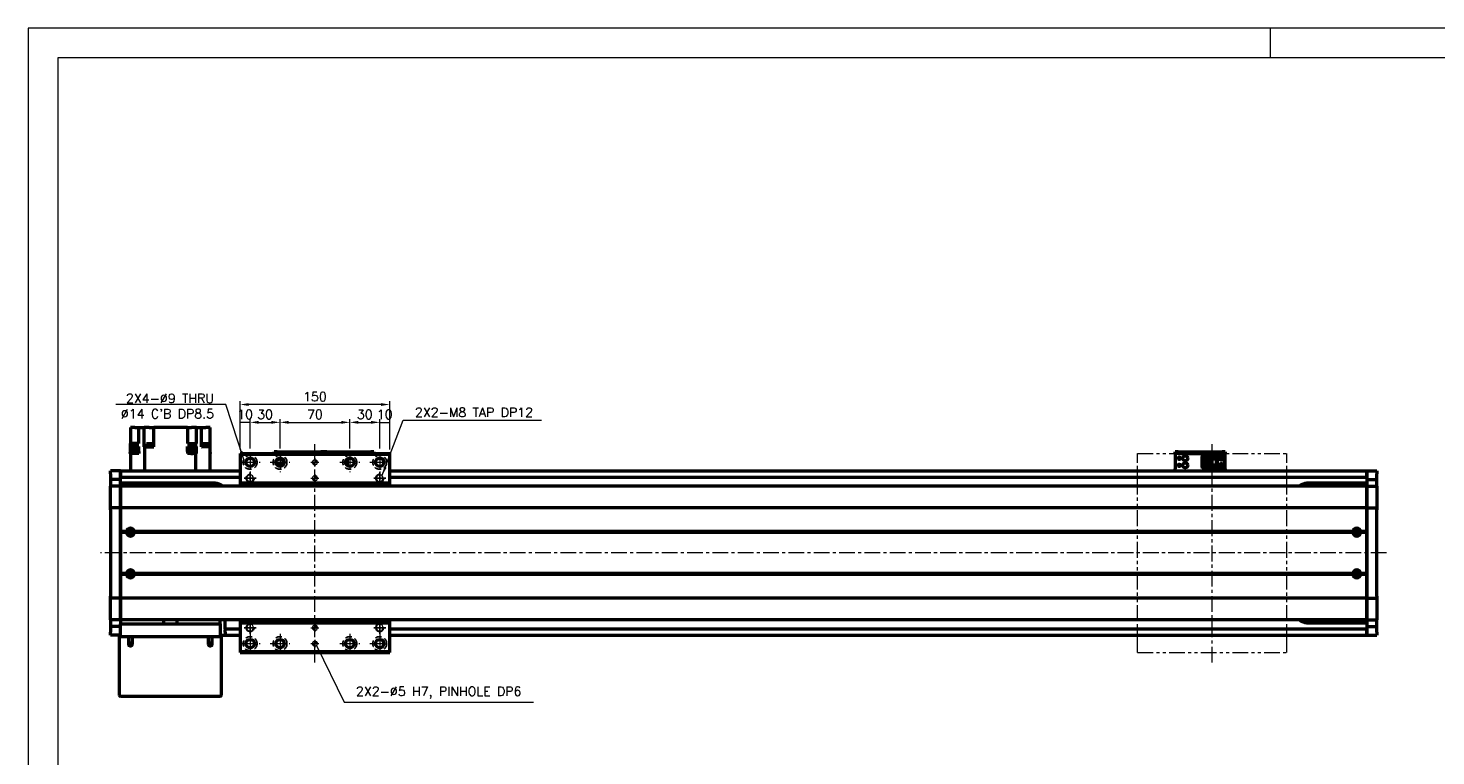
# Model space of a CAD drawing. Header units: millimetres. Extents: x 46891 to 51038, y 6223 to 10291.
# Tile 4 of 5: x 48547 to 49959, y 9560 to 10291. Entities that reach past the tile are written whole.
import ezdxf

# ---------------------------------------------------------------- set-up
doc = ezdxf.new("R2010")
doc.units = ezdxf.units.MM
doc.header["$LTSCALE"] = 0.5
for name, pattern in [('CENTER', [50.8, 31.75, -6.35, 6.35, -6.35]), ('HIDDENX2', [19.05, 12.7, -6.35]), ('PHANTOM', [63.5, 31.75, -6.35, 6.35, -6.35, 6.35, -6.35])]:
    doc.linetypes.add(name, pattern=pattern)
doc.layers.get('0').update_dxf_attribs({"lineweight": 20})
doc.layers.add('1', color=1, linetype='CENTER', lineweight=13)
doc.layers.add('외형선(ISO)', color=7, linetype='Continuous', lineweight=50)
for name, color, linetype in [('2', 2, 'HIDDENX2'), ('C', 1, 'CENTER'), ('DIM', 4, 'Continuous')]:
    doc.layers.add(name, color=color, linetype=linetype)
doc.styles.add('DSR TEXT', font='romans.shx', dxfattribs={"bigfont": 'whgtxt.shx'})
doc.styles.get("Standard").update_dxf_attribs({"font": 'romans.shx', "bigfont": 'whgtxt.shx'})
doc.dimstyles.new('DSR', dxfattribs={"dimscale": 2, "dimtxt": 3, "dimasz": 3, "dimexe": 0.5, "dimexo": 0.5, "dimgap": 0.5, "dimtad": 1, "dimdsep": 46, "dimtxsty": 'Standard', "dimcen": 2.5, "dimclrd": 4, "dimclre": 4, "dimclrt": 2, "dimadec": 0, "dimazin": 2, "dimtfac": 1, "dimtmove": 0, "dimatfit": 3, "dimfxl": 0, "dimlwd": -1, "dimlwe": -1, "dimarcsym": 0})

# ---------------------------------------------------------------- blocks, each defined once
blk = doc.blocks.new('A$C1C1952E1')
at = {"color": 1}
blk.add_lwpolyline([(0, 0), (420, 0), (420, 297), (0, 297)], close=True, dxfattribs=at)
at = {"color": 3}
blk.add_lwpolyline([(5, 5), (415, 5), (415, 292), (5, 292)], close=True, dxfattribs=at)
blk = doc.blocks.new('A$C33E56CC6')
h = blk.add_hatch()
h.set_pattern_fill('ANSI31', color=256, style=0)
h.set_pattern_definition([(45, (-7065.45672, -6508.5399), (-0.0883883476, 0.0883883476), [])])
h.paths.add_polyline_path([(4, 6.5, 0.414214), (1.5, 4), (4, 4)])
h.paths.add_polyline_path([(6.5, 4), (4, 4), (4, 1.5, 0.414214)])
blk.add_circle((4, 4), 2.5)
at = {"layer": '1'}
for p, q in [((0, 4), (8, 4)), ((4, 0), (4, 8))]:
    blk.add_line(p, q, dxfattribs=at)
blk = doc.blocks.new('tap8')
blk.add_circle((0, 0), 3.4)
at = {"layer": 'C', "color": 1, "linetype": 'CENTER'}
for p, q in [((-6, 0), (6, 0)), ((0, -6), (0, 6))]:
    blk.add_line(p, q, dxfattribs=at)
at = {"layer": 'DIM', "color": 3}
blk.add_arc((0, 0), 4, 263.8455, 189.4314, dxfattribs=at)
blk = doc.blocks.new('*D90')
at = {"color": 1, "linetype": 'ByBlock'}
for p, q in [((48759.3, 9868), (48759.3, 9898.4)), ((48769.3, 9869), (48769.3, 9898.4)), ((48769.3, 9895.1), (48759.3, 9895.1))]:
    blk.add_line(p, q, dxfattribs=at)
at = {"layer": 'Defpoints', "color": 0}
for p in [(48759.3, 9895.1), (48759.3, 9864), (48769.3, 9865)]:
    blk.add_point(p, dxfattribs=at)
at = {"color": 3, "insert": (48764.3, 9903.1), "char_height": 9.24, "attachment_point": 5, "style": 'DSR TEXT'}
blk.add_mtext('10', dxfattribs=at)
blk = doc.blocks.new('*D91')
at = {"color": 1, "linetype": 'ByBlock'}
for p, q in [((48769.3, 9869), (48769.3, 9898.4)), ((48799.3, 9869), (48799.3, 9898.4)), ((48777.9, 9895.1), (48790.7, 9895.1))]:
    blk.add_line(p, q, dxfattribs=at)
at = {"color": 1}
for points in [[(48777.9, 9896.6), (48777.9, 9893.7), (48769.3, 9895.1)], [(48790.7, 9896.6), (48790.7, 9893.7), (48799.3, 9895.1)]]:
    blk.add_solid(points, dxfattribs=at)
at = {"layer": 'Defpoints', "color": 0}
for p in [(48799.3, 9895.1), (48769.3, 9865), (48799.3, 9865)]:
    blk.add_point(p, dxfattribs=at)
at = {"color": 3, "insert": (48784.3, 9903.1), "char_height": 9.24, "attachment_point": 5, "style": 'DSR TEXT'}
blk.add_mtext('30', dxfattribs=at)
blk = doc.blocks.new('*D92')
at = {"color": 1, "linetype": 'ByBlock'}
for p, q in [((48799.3, 9869), (48799.3, 9898.4)), ((48869.3, 9869), (48869.3, 9898.4)), ((48807.9, 9895.1), (48860.7, 9895.1))]:
    blk.add_line(p, q, dxfattribs=at)
at = {"color": 1}
for points in [[(48807.9, 9896.6), (48807.9, 9893.7), (48799.3, 9895.1)], [(48860.7, 9896.6), (48860.7, 9893.7), (48869.3, 9895.1)]]:
    blk.add_solid(points, dxfattribs=at)
at = {"layer": 'Defpoints', "color": 0}
for p in [(48869.3, 9895.1), (48799.3, 9865), (48869.3, 9865)]:
    blk.add_point(p, dxfattribs=at)
at = {"color": 3, "insert": (48834.3, 9903.1), "char_height": 9.24, "attachment_point": 5, "style": 'DSR TEXT'}
blk.add_mtext('70', dxfattribs=at)
blk = doc.blocks.new('*D93')
at = {"color": 1, "linetype": 'ByBlock'}
for p, q in [((48869.3, 9869), (48869.3, 9898.4)), ((48899.3, 9869), (48899.3, 9898.4)), ((48877.9, 9895.1), (48890.7, 9895.1))]:
    blk.add_line(p, q, dxfattribs=at)
at = {"color": 1}
for points in [[(48877.9, 9896.6), (48877.9, 9893.7), (48869.3, 9895.1)], [(48890.7, 9896.6), (48890.7, 9893.7), (48899.3, 9895.1)]]:
    blk.add_solid(points, dxfattribs=at)
at = {"layer": 'Defpoints', "color": 0}
for p in [(48899.3, 9895.1), (48869.3, 9865), (48899.3, 9865)]:
    blk.add_point(p, dxfattribs=at)
at = {"color": 3, "insert": (48884.3, 9903.1), "char_height": 9.24, "attachment_point": 5, "style": 'DSR TEXT'}
blk.add_mtext('30', dxfattribs=at)
blk = doc.blocks.new('*D94')
at = {"color": 1, "linetype": 'ByBlock'}
for p, q in [((48899.3, 9869), (48899.3, 9898.4)), ((48909.3, 9868), (48909.3, 9898.4)), ((48899.3, 9895.1), (48909.3, 9895.1))]:
    blk.add_line(p, q, dxfattribs=at)
at = {"layer": 'Defpoints', "color": 0}
for p in [(48909.3, 9895.1), (48899.3, 9865), (48909.3, 9864)]:
    blk.add_point(p, dxfattribs=at)
at = {"color": 3, "insert": (48904.3, 9903.1), "char_height": 9.24, "attachment_point": 5, "style": 'DSR TEXT'}
blk.add_mtext('10', dxfattribs=at)
blk = doc.blocks.new('*D95')
at = {"color": 1, "linetype": 'ByBlock'}
for p, q in [((48759.3, 9868), (48759.3, 9916.3)), ((48900.7, 9913), (48767.9, 9913)), ((48909.3, 9868), (48909.3, 9916.3))]:
    blk.add_line(p, q, dxfattribs=at)
at = {"color": 1}
for points in [[(48767.9, 9914.4), (48767.9, 9911.6), (48759.3, 9913)], [(48900.7, 9914.4), (48900.7, 9911.6), (48909.3, 9913)]]:
    blk.add_solid(points, dxfattribs=at)
at = {"layer": 'Defpoints', "color": 0}
for p in [(48759.3, 9913), (48759.3, 9864), (48909.3, 9864)]:
    blk.add_point(p, dxfattribs=at)
at = {"color": 3, "insert": (48834.3, 9920.9), "char_height": 9.24, "attachment_point": 5, "style": 'DSR TEXT'}
blk.add_mtext('150', dxfattribs=at)

msp = doc.modelspace()

# ---------------------------------------------------------------- linework, layer by layer
at = {"color": 1}
msp.add_line((49792.37032, 10290.76982), (49792.37032, 10261.11032), dxfattribs=at)
at = {"color": 6, "linetype": 'PHANTOM'}
for p, q in [((49659.29456, 9864.00571), (49809.29456, 9864.00571)), ((49659.29456, 9664.00571), (49659.29456, 9864.00571)), ((49809.29456, 9664.00571), (49809.29456, 9864.00571)), ((49659.29456, 9664.00571), (49809.29456, 9664.00571))]:
    msp.add_line(p, q, dxfattribs=at)
at = {"layer": '1'}
for p, q in [((48834.29456, 9654.00571), (48834.29456, 9874.00571)), ((49734.29456, 9654.00571), (49734.29456, 9874.00571)), ((48769.29456, 9865.00571), (48769.29456, 9845.00571)), ((48799.29456, 9865.00571), (48799.29456, 9845.00571)), ((48869.29456, 9865.00571), (48869.29456, 9845.00571)), ((48899.29456, 9865.00571), (48899.29456, 9845.00571)), ((48759.29456, 9855.00571), (48779.29456, 9855.00571)), ((48789.29456, 9855.00571), (48809.29456, 9855.00571)), ((48859.29456, 9855.00571), (48879.29456, 9855.00571)), ((48889.29456, 9855.00571), (48909.29456, 9855.00571)), ((49909.29456, 9764.00571), (48619.29456, 9764.00571)), ((48759.29456, 9673.00571), (48779.29456, 9673.00571)), ((48769.29456, 9683.00571), (48769.29456, 9663.00571)), ((48789.29456, 9673.00571), (48809.29456, 9673.00571)), ((48799.29456, 9683.00571), (48799.29456, 9663.00571)), ((48859.29456, 9673.00571), (48879.29456, 9673.00571)), ((48869.29456, 9683.00571), (48869.29456, 9663.00571)), ((48889.29456, 9673.00571), (48909.29456, 9673.00571)), ((48899.29456, 9683.00571), (48899.29456, 9663.00571))]:
    msp.add_line(p, q, dxfattribs=at)
at = {"layer": '2'}
for centre in [(48769.29456, 9855.00571), (48799.29456, 9855.00571), (48869.29456, 9855.00571), (48899.29456, 9855.00571), (48769.29456, 9673.00571), (48799.29456, 9673.00571), (48869.29456, 9673.00571), (48899.29456, 9673.00571)]:
    msp.add_circle(centre, 7, dxfattribs=at)
at = {"layer": '외형선(ISO)'}
for p, q in [((48649.29456, 9890.00571), (48649.29456, 9874.00571)), ((48653.69456, 9890.00571), (48649.29456, 9890.00571)), ((48653.69456, 9890.00571), (48657.69456, 9890.00571)), ((48657.69456, 9874.00571), (48657.69456, 9890.00571)), ((48657.85071, 9890.00571), (48657.69456, 9890.00571)), ((48657.85071, 9890.00571), (48662.92745, 9890.00571)), ((48662.92745, 9870.50571), (48662.92745, 9890.00571)), ((48668.09456, 9890.00571), (48662.92745, 9890.00571)), ((48668.09456, 9890.00571), (48672.59456, 9890.00571)), ((48672.59456, 9870.50571), (48672.59456, 9890.00571)), ((48706.49456, 9890.00571), (48672.59456, 9890.00571)), ((48706.49456, 9890.00571), (48706.49456, 9874.00571)), ((48706.49456, 9890.00571), (48710.49456, 9890.00571)), ((48715.6165, 9890.00571), (48710.49456, 9890.00571)), ((48715.6165, 9874.00571), (48715.6165, 9890.00571)), ((48715.62723, 9890.00571), (48715.6165, 9890.00571)), ((48715.62723, 9890.00571), (48720.39456, 9890.00571)), ((48720.39456, 9870.50571), (48720.39456, 9890.00571)), ((48720.39456, 9890.00571), (48724.89456, 9890.00571)), ((48729.29456, 9890.00571), (48724.89456, 9890.00571)), ((48729.29456, 9870.50571), (48729.29456, 9890.00571)), ((48649.29456, 9871.00571), (48649.29456, 9874.00571)), ((48657.69456, 9874.00571), (48649.29456, 9874.00571)), ((48649.29456, 9866.00571), (48649.29456, 9871.00571)), ((48649.29456, 9871.00571), (48657.69456, 9871.00571)), ((48657.69456, 9866.00571), (48657.69456, 9871.00571)), ((48662.92745, 9870.50571), (48662.96189, 9870.50571)), ((48663.62837, 9870.50571), (48662.96189, 9870.50571)), ((48663.62837, 9846.50571), (48663.62837, 9870.50571)), ((48663.62837, 9870.50571), (48672.59456, 9870.50571)), ((48671.09598, 9871.00571), (48665.09598, 9871.00571)), ((48665.09598, 9871.00571), (48665.09598, 9870.50571)), ((48671.04598, 9871.70571), (48665.14598, 9871.70571)), ((48665.14598, 9871.70571), (48665.14598, 9871.00571)), ((48670.84598, 9873.70571), (48665.34598, 9873.70571)), ((48665.34598, 9873.70571), (48665.34598, 9871.70571)), ((48670.84598, 9873.70571), (48670.84598, 9871.70571)), ((48671.04598, 9871.70571), (48671.04598, 9871.00571)), ((48671.09598, 9871.00571), (48671.09598, 9870.50571)), ((48706.49456, 9874.00571), (48714.96074, 9874.00571)), ((48706.49456, 9871.00571), (48714.96074, 9871.00571)), ((48706.49456, 9866.00571), (48706.49456, 9871.00571)), ((48714.96074, 9871.00571), (48714.96074, 9874.00571)), ((48715.6165, 9874.00571), (48714.96074, 9874.00571)), ((48714.96074, 9871.00571), (48715.6165, 9871.00571)), ((48715.6165, 9866.00571), (48715.6165, 9871.00571)), ((48720.39456, 9870.50571), (48720.7384, 9870.50571)), ((48729.29456, 9870.50571), (48720.7384, 9870.50571)), ((48727.8555, 9871.00571), (48721.8555, 9871.00571)), ((48721.8555, 9871.00571), (48721.8555, 9870.50571)), ((48727.8055, 9871.70571), (48721.9055, 9871.70571)), ((48721.9055, 9871.70571), (48721.9055, 9871.00571)), ((48727.6055, 9873.70571), (48722.1055, 9873.70571)), ((48722.1055, 9873.70571), (48722.1055, 9871.70571)), ((48727.6055, 9873.70571), (48727.6055, 9871.70571)), ((48727.8055, 9871.70571), (48727.8055, 9871.00571)), ((48727.8555, 9871.00571), (48727.8555, 9870.50571)), ((48729.29456, 9846.50571), (48729.29456, 9870.50571)), ((48656.67466, 9865.00571), (48649.07466, 9865.00571)), ((48649.07466, 9864.00571), (48649.07466, 9865.00571)), ((48649.07466, 9864.00571), (48649.29456, 9864.00571)), ((48649.29456, 9866.00571), (48649.29456, 9865.00571)), ((48649.29456, 9866.00571), (48649.37466, 9866.00571)), ((48649.29456, 9864.00571), (48649.29456, 9846.50571)), ((48657.73362, 9864.00571), (48649.29456, 9864.00571)), ((48656.37466, 9867.60571), (48649.37466, 9867.60571)), ((48649.37466, 9865.00571), (48649.37466, 9867.60571)), ((48656.37466, 9865.00571), (48656.37466, 9867.60571)), ((48657.69456, 9866.00571), (48656.37466, 9866.00571)), ((48656.67466, 9864.00571), (48656.67466, 9865.00571)), ((48657.69456, 9866.00571), (48657.73362, 9866.00571)), ((48657.73362, 9866.00571), (48657.73362, 9864.00571)), ((48706.49313, 9866.00571), (48706.49456, 9866.00571)), ((48706.49313, 9866.00571), (48706.49313, 9864.00571)), ((48709.73125, 9864.00571), (48706.49313, 9864.00571)), ((48707.50517, 9866.00571), (48706.49456, 9866.00571)), ((48714.80517, 9865.00571), (48707.20517, 9865.00571)), ((48707.20517, 9864.00571), (48707.20517, 9865.00571)), ((48714.50517, 9867.60571), (48707.50517, 9867.60571)), ((48707.50517, 9865.00571), (48707.50517, 9867.60571)), ((48709.73125, 9864.00571), (48712.2791, 9864.00571)), ((48714.96074, 9864.00571), (48712.2791, 9864.00571)), ((48714.50517, 9865.00571), (48714.50517, 9867.60571)), ((48714.50517, 9866.00571), (48715.6165, 9866.00571)), ((48714.80517, 9864.00571), (48714.80517, 9865.00571)), ((48714.96074, 9846.50571), (48714.96074, 9864.00571)), ((48715.61919, 9864.00571), (48714.96074, 9864.00571)), ((48715.6165, 9866.00571), (48715.61919, 9866.00571)), ((48715.61919, 9864.00571), (48715.61919, 9866.00571)), ((48729.51446, 9865.00571), (48729.29456, 9865.00571)), ((48729.29456, 9864.00571), (48729.51446, 9864.00571)), ((48729.51446, 9864.00571), (48729.51446, 9865.00571)), ((48759.29456, 9864.00571), (48759.29456, 9863.00571)), ((48759.29456, 9864.00571), (48909.29456, 9864.00571)), ((48759.29456, 9863.00571), (48759.29456, 9834.00571)), ((48909.29456, 9863.00571), (48759.29456, 9863.00571)), ((48793.29456, 9865.50569), (48793.29456, 9865.50567)), ((48793.29456, 9865.50569), (48843.29456, 9865.50569)), ((48793.29456, 9864.00571), (48793.29456, 9865.50567)), ((48796.29456, 9865.50566), (48840.29456, 9865.50566)), ((48843.29456, 9865.50569), (48843.29456, 9865.50567)), ((48843.29456, 9865.50569), (48893.29456, 9865.50569)), ((48843.29456, 9865.50567), (48843.29456, 9864.00571)), ((48843.29456, 9864.00571), (48843.29456, 9865.50567)), ((48846.29456, 9865.50566), (48890.29456, 9865.50566)), ((48865.19456, 9853.88656), (48865.19456, 9856.12486)), ((48866.49456, 9858.20298), (48866.49456, 9852.7057)), ((48893.29456, 9865.50567), (48893.29456, 9864.00571)), ((48909.29456, 9863.00571), (48909.29456, 9864.00571)), ((48909.29456, 9834.00571), (48909.29456, 9863.00571)), ((49697.29456, 9865.50569), (49697.29456, 9865.50567)), ((49697.29456, 9865.50569), (49747.29456, 9865.50569)), ((49697.29456, 9863.90567), (49697.29456, 9865.50567)), ((49697.29456, 9863.90567), (49697.29456, 9863.40569)), ((49697.29456, 9863.40569), (49697.29456, 9848.50569)), ((49700.29456, 9865.50566), (49744.29456, 9865.50566)), ((49700.29456, 9863.90566), (49744.29456, 9863.90566)), ((49724.09456, 9862.20571), (49739.29456, 9862.20571)), ((49724.09456, 9862.2057), (49724.09456, 9861.4057)), ((49724.09456, 9862.2057), (49733.29456, 9862.2057)), ((49724.09456, 9861.4057), (49732.39456, 9861.4057)), ((49724.09456, 9861.4057), (49724.09456, 9860.9057)), ((49724.09456, 9858.3057), (49724.09456, 9860.9057)), ((49724.09456, 9860.9057), (49731.89456, 9860.9057)), ((49724.09456, 9852.7057), (49724.09456, 9858.3057)), ((49724.09456, 9858.3057), (49730.29456, 9858.3057)), ((49725.39456, 9858.3057), (49725.39456, 9852.7057)), ((49725.89456, 9858.3057), (49725.89456, 9857.9557)), ((49725.89456, 9853.0557), (49725.89456, 9857.9557)), ((49725.89456, 9857.9557), (49730.29456, 9857.9557)), ((49726.85456, 9854.7057), (49726.85456, 9856.3057)), ((49726.85456, 9856.3057), (49728.69456, 9856.3057)), ((49728.69456, 9856.3057), (49728.69456, 9854.7057)), ((49730.29456, 9858.3057), (49730.29456, 9852.7057)), ((49732.39456, 9861.4057), (49731.89456, 9860.9057)), ((49731.89456, 9860.9057), (49731.89456, 9850.1057)), ((49732.39456, 9861.4057), (49732.39456, 9849.6057)), ((49733.29456, 9858.50568), (49733.29456, 9862.20568)), ((49733.29456, 9862.20568), (49739.29456, 9862.20568)), ((49733.29456, 9858.50568), (49733.29456, 9852.5057)), ((49733.29456, 9858.50568), (49739.29456, 9858.50568)), ((49733.79456, 9858.50568), (49733.79456, 9852.5057)), ((49734.09456, 9852.5057), (49734.09456, 9858.50568)), ((49735.69456, 9859.90568), (49736.29456, 9861.10568)), ((49735.89456, 9859.90568), (49735.69456, 9859.90568)), ((49735.89456, 9859.50568), (49735.89456, 9859.90568)), ((49736.69456, 9859.50568), (49735.89456, 9859.50568)), ((49736.29456, 9861.10568), (49736.89456, 9859.90568)), ((49736.69456, 9859.90568), (49736.69456, 9859.50568)), ((49736.89456, 9859.90568), (49736.69456, 9859.90568)), ((49738.49456, 9858.50568), (49738.49456, 9852.5057)), ((49738.79456, 9852.5057), (49738.79456, 9858.50568)), ((49744.79456, 9862.2057), (49739.29456, 9862.2057)), ((49739.29456, 9862.20568), (49739.29456, 9862.2057)), ((49739.29456, 9858.50568), (49739.29456, 9862.20568)), ((49739.29456, 9858.50568), (49739.29456, 9852.5057)), ((49746.79456, 9850.8057), (49746.79456, 9860.2057)), ((49747.29456, 9865.50567), (49747.29456, 9863.90567)), ((49747.29456, 9863.40569), (49747.29456, 9863.90567)), ((49747.29456, 9848.50569), (49747.29456, 9863.40569)), ((48629.29456, 9843.50571), (48629.29456, 9846.50571)), ((48639.29456, 9846.50571), (48629.29456, 9846.50571)), ((48629.29456, 9843.50571), (48629.29456, 9840.56611)), ((48639.29456, 9843.50571), (48639.29456, 9846.50571)), ((48639.29456, 9846.50571), (48759.29456, 9846.50571)), ((48639.29456, 9846.50571), (48639.29456, 9843.50571)), ((48639.29456, 9843.50571), (48639.29456, 9841.00571)), ((48639.29456, 9840.56611), (48639.29456, 9843.50571)), ((48866.49456, 9852.7057), (48865.7207, 9852.7057)), ((48866.49456, 9852.7057), (48866.49456, 9851.80845)), ((48909.29456, 9846.50571), (49889.29456, 9846.50571)), ((49697.29456, 9846.50571), (49697.29456, 9848.50569)), ((49724.09456, 9850.1057), (49724.09456, 9852.7057)), ((49730.29456, 9852.7057), (49724.09456, 9852.7057)), ((49724.09456, 9850.1057), (49724.09456, 9849.6057)), ((49731.89456, 9850.1057), (49724.09456, 9850.1057)), ((49724.09456, 9849.6057), (49724.09456, 9848.8057)), ((49732.39456, 9849.6057), (49724.09456, 9849.6057)), ((49724.09456, 9848.8057), (49733.29456, 9848.8057)), ((49725.89456, 9853.0557), (49725.89456, 9852.7057)), ((49730.29456, 9853.0557), (49725.89456, 9853.0557)), ((49728.69456, 9854.7057), (49726.85456, 9854.7057)), ((49732.39456, 9849.6057), (49731.89456, 9850.1057)), ((49733.79456, 9852.5057), (49733.29456, 9852.5057)), ((49733.29456, 9848.80568), (49733.29456, 9852.50568)), ((49733.29456, 9852.50568), (49739.29456, 9852.50568)), ((49733.29456, 9848.80568), (49739.29456, 9848.80568)), ((49733.79456, 9852.5057), (49734.09456, 9852.5057)), ((49734.09456, 9852.5057), (49738.49456, 9852.5057)), ((49735.69456, 9850.30568), (49736.29456, 9851.50568)), ((49735.89456, 9850.30568), (49735.69456, 9850.30568)), ((49735.89456, 9849.90568), (49735.89456, 9850.30568)), ((49736.69456, 9849.90568), (49735.89456, 9849.90568)), ((49736.29456, 9851.50568), (49736.89456, 9850.30568)), ((49736.69456, 9850.30568), (49736.69456, 9849.90568)), ((49736.89456, 9850.30568), (49736.69456, 9850.30568)), ((49738.49456, 9852.5057), (49738.79456, 9852.5057)), ((49739.29456, 9852.5057), (49738.79456, 9852.5057)), ((49739.29456, 9848.80568), (49739.29456, 9852.50568)), ((49744.79456, 9848.8057), (49739.29456, 9848.8057)), ((49747.29456, 9848.50569), (49747.29456, 9846.50571)), ((49889.29456, 9846.50571), (49889.29456, 9843.50571)), ((49889.29456, 9843.50571), (49889.29456, 9846.50571)), ((49889.29456, 9846.50571), (49899.29456, 9846.50571)), ((49889.29456, 9841.00571), (49889.29456, 9843.50571)), ((49889.29456, 9843.50571), (49889.29456, 9840.56611)), ((49899.29456, 9846.50571), (49899.29456, 9843.50571)), ((49899.29456, 9840.56611), (49899.29456, 9843.50571)), ((48629.29456, 9840.56611), (48629.29456, 9837.76607)), ((48629.29456, 9837.76607), (48629.29456, 9831.07237)), ((48639.29456, 9837.76607), (48629.29456, 9837.76607)), ((48629.29456, 9831.07237), (48629.29456, 9831.00571)), ((48639.29456, 9831.07237), (48629.29456, 9831.07237)), ((48629.29456, 9828.30936), (48629.29456, 9831.00571)), ((48639.29456, 9831.00571), (48629.29456, 9831.00571)), ((48629.29456, 9809.70123), (48629.29456, 9828.30936)), ((48639.29456, 9837.76607), (48639.29456, 9840.56611)), ((48639.29456, 9840.00571), (48759.29456, 9840.00571)), ((48639.29456, 9831.07237), (48639.29456, 9837.76607)), ((48734.29456, 9834.00571), (48639.29456, 9834.00571)), ((48639.29456, 9831.00571), (48639.29456, 9831.07237)), ((48639.29456, 9831.00571), (48639.29456, 9828.30936)), ((48639.29456, 9828.30936), (48639.29456, 9831.00571)), ((49889.29456, 9831.00571), (48639.29456, 9831.00571)), ((48639.29456, 9828.30936), (48639.29456, 9809.70123)), ((48639.29456, 9809.70123), (48639.29456, 9828.30936)), ((48759.29456, 9834.00571), (48759.29456, 9831.00571)), ((48909.29456, 9834.00571), (48759.29456, 9834.00571)), ((48909.29456, 9840.00571), (49889.29456, 9840.00571)), ((48909.29456, 9831.00571), (48909.29456, 9834.00571)), ((49889.29456, 9834.00571), (49829.29456, 9834.00571)), ((49889.29456, 9840.56611), (49889.29456, 9837.76607)), ((49889.29456, 9837.76607), (49889.29456, 9831.07237)), ((49889.29456, 9837.76607), (49899.29456, 9837.76607)), ((49889.29456, 9831.07237), (49889.29456, 9831.00571)), ((49889.29456, 9831.07237), (49899.29456, 9831.07237)), ((49889.29456, 9828.30936), (49889.29456, 9831.00571)), ((49889.29456, 9831.00571), (49899.29456, 9831.00571)), ((49889.29456, 9831.00571), (49889.29456, 9828.30936)), ((49889.29456, 9809.70123), (49889.29456, 9828.30936)), ((49889.29456, 9828.30936), (49889.29456, 9809.70123)), ((49899.29456, 9837.76607), (49899.29456, 9840.56611)), ((49899.29456, 9831.07237), (49899.29456, 9837.76607)), ((49899.29456, 9831.00571), (49899.29456, 9831.07237)), ((49899.29456, 9831.00571), (49899.29456, 9828.30936)), ((49899.29456, 9828.30936), (49899.29456, 9809.70123)), ((48629.29456, 9809.70123), (48629.29456, 9809.23312)), ((48629.29456, 9807.23312), (48629.29456, 9809.23312)), ((48639.29456, 9809.23312), (48629.29456, 9809.23312)), ((48629.29456, 9807.23312), (48629.29456, 9720.7783)), ((48639.29456, 9809.23312), (48639.29456, 9809.70123)), ((48639.29456, 9809.70123), (48639.29456, 9809.23312)), ((48639.29456, 9809.23312), (48639.29456, 9807.23312)), ((48639.29456, 9807.23312), (48639.29456, 9809.23312)), ((49889.29456, 9809.23312), (48639.29456, 9809.23312)), ((48639.29456, 9720.7783), (48639.29456, 9807.23312)), ((48639.29456, 9807.23312), (48639.29456, 9785.50571)), ((49889.29456, 9809.70123), (49889.29456, 9809.23312)), ((49889.29456, 9809.23312), (49889.29456, 9809.70123)), ((49889.29456, 9807.23312), (49889.29456, 9809.23312)), ((49889.29456, 9809.23312), (49899.29456, 9809.23312)), ((49889.29456, 9809.23312), (49889.29456, 9807.23312)), ((49889.29456, 9807.23312), (49889.29456, 9720.7783)), ((49889.29456, 9785.50571), (49889.29456, 9807.23312)), ((49899.29456, 9809.23312), (49899.29456, 9809.70123)), ((49899.29456, 9809.23312), (49899.29456, 9807.23312)), ((49899.29456, 9720.7783), (49899.29456, 9807.23312)), ((48645.32593, 9785.50571), (48639.29456, 9785.50571)), ((48645.79456, 9785.00571), (48639.29456, 9785.00571)), ((49875.79456, 9785.00571), (48652.79456, 9785.00571)), ((49875.32593, 9785.50571), (48653.26318, 9785.50571)), ((49889.29456, 9785.00571), (49882.79456, 9785.00571)), ((49889.29456, 9785.50571), (49883.26318, 9785.50571)), ((48645.32593, 9784.50571), (48639.29456, 9784.50571)), ((48639.29456, 9784.50571), (48639.29456, 9743.50571)), ((48648.01877, 9784.00571), (48650.57035, 9784.00571)), ((49875.32593, 9784.50571), (48653.26318, 9784.50571)), ((49889.29456, 9784.50571), (49883.26318, 9784.50571)), ((49889.29456, 9743.50571), (49889.29456, 9784.50571)), ((48645.32593, 9743.50571), (48639.29456, 9743.50571)), ((48645.79456, 9743.00571), (48639.29456, 9743.00571)), ((48648.01877, 9744.00571), (48650.57035, 9744.00571)), ((49875.79456, 9743.00571), (48652.79456, 9743.00571)), ((49875.32593, 9743.50571), (48653.26318, 9743.50571)), ((49889.29456, 9743.00571), (49882.79456, 9743.00571)), ((49889.29456, 9743.50571), (49883.26318, 9743.50571)), ((48645.32593, 9742.50571), (48639.29456, 9742.50571)), ((48639.29456, 9742.50571), (48639.29456, 9720.7783)), ((49875.32593, 9742.50571), (48653.26318, 9742.50571)), ((49889.29456, 9742.50571), (49883.26318, 9742.50571)), ((49889.29456, 9720.7783), (49889.29456, 9742.50571)), ((48629.29456, 9718.7783), (48629.29456, 9720.7783)), ((48629.29456, 9718.7783), (48629.29456, 9718.31019)), ((48639.29456, 9718.7783), (48629.29456, 9718.7783)), ((48629.29456, 9699.70207), (48629.29456, 9718.31019)), ((48639.29456, 9720.7783), (48639.29456, 9718.7783)), ((48639.29456, 9718.7783), (48639.29456, 9720.7783)), ((48639.29456, 9718.31019), (48639.29456, 9718.7783)), ((48639.29456, 9718.7783), (48639.29456, 9718.31019)), ((49889.29456, 9718.7783), (48639.29456, 9718.7783)), ((48639.29456, 9718.31019), (48639.29456, 9699.70207)), ((48639.29456, 9699.70207), (48639.29456, 9718.31019)), ((49889.29456, 9718.7783), (49889.29456, 9720.7783)), ((49889.29456, 9720.7783), (49889.29456, 9718.7783)), ((49889.29456, 9718.7783), (49889.29456, 9718.31019)), ((49889.29456, 9718.7783), (49899.29456, 9718.7783)), ((49889.29456, 9718.31019), (49889.29456, 9718.7783)), ((49889.29456, 9699.70207), (49889.29456, 9718.31019)), ((49889.29456, 9718.31019), (49889.29456, 9699.70207)), ((49899.29456, 9720.7783), (49899.29456, 9718.7783)), ((49899.29456, 9718.31019), (49899.29456, 9718.7783)), ((49899.29456, 9718.31019), (49899.29456, 9699.70207)), ((48629.29456, 9697.00571), (48629.29456, 9699.70207)), ((48629.29456, 9697.00571), (48629.29456, 9696.93906)), ((48639.29456, 9697.00571), (48629.29456, 9697.00571)), ((48629.29456, 9696.93906), (48629.29456, 9690.24535)), ((48639.29456, 9696.93906), (48629.29456, 9696.93906)), ((48629.29456, 9690.24535), (48629.29456, 9687.44531)), ((48639.29456, 9690.24535), (48629.29456, 9690.24535)), ((48629.29456, 9687.44531), (48629.29456, 9684.50571)), ((48639.29456, 9699.70207), (48639.29456, 9697.00571)), ((48639.29456, 9697.00571), (48639.29456, 9699.70207)), ((48639.29456, 9696.93906), (48639.29456, 9697.00571)), ((49889.29456, 9697.00571), (48639.29456, 9697.00571)), ((48639.29456, 9696.02657), (48639.29456, 9696.93906)), ((48639.29456, 9696.02657), (48639.29456, 9693.00571)), ((48639.29456, 9693.00571), (48739.29456, 9693.00571)), ((48639.29456, 9680.00571), (48639.29456, 9693.00571)), ((48682.89143, 9693.00571), (48682.89143, 9697.00571)), ((48695.69768, 9697.00571), (48695.69768, 9693.00571)), ((48739.29456, 9693.00571), (48739.29456, 9697.00571)), ((48739.29456, 9693.00571), (48739.29456, 9680.00571)), ((48744.29456, 9692.00571), (48744.29456, 9697.00571)), ((48744.29456, 9688.00571), (48744.29456, 9692.00571)), ((48744.29456, 9688.00571), (48744.29456, 9687.00571)), ((48744.29456, 9688.00571), (48759.29456, 9688.00571)), ((48744.29456, 9684.50571), (48744.29456, 9687.00571)), ((48759.29456, 9697.00571), (48759.29456, 9694.00571)), ((48759.29456, 9694.00571), (48759.29456, 9665.00571)), ((48759.29456, 9694.00571), (48909.29456, 9694.00571)), ((48909.29456, 9694.00571), (48909.29456, 9697.00571)), ((48909.29456, 9665.00571), (48909.29456, 9694.00571)), ((48909.29456, 9688.00571), (49889.29456, 9688.00571)), ((49829.29456, 9694.00571), (49889.29456, 9694.00571)), ((49889.29456, 9697.00571), (49889.29456, 9699.70207)), ((49889.29456, 9699.70207), (49889.29456, 9697.00571)), ((49889.29456, 9697.00571), (49889.29456, 9696.93906)), ((49889.29456, 9697.00571), (49899.29456, 9697.00571)), ((49889.29456, 9696.93906), (49889.29456, 9690.24535)), ((49889.29456, 9696.93906), (49899.29456, 9696.93906)), ((49889.29456, 9690.24535), (49889.29456, 9687.44532)), ((49889.29456, 9690.24535), (49899.29456, 9690.24535)), ((49889.29456, 9687.44532), (49889.29456, 9684.50571)), ((49889.29456, 9684.50571), (49889.29456, 9687.00571)), ((49899.29456, 9699.70207), (49899.29456, 9697.00571)), ((49899.29456, 9696.93906), (49899.29456, 9697.00571)), ((49899.29456, 9690.24535), (49899.29456, 9696.93906)), ((49899.29456, 9687.44532), (49899.29456, 9690.24535)), ((49899.29456, 9684.50571), (49899.29456, 9687.44532)), ((48629.29456, 9681.50571), (48629.29456, 9684.50571)), ((48639.29456, 9681.50571), (48629.29456, 9681.50571)), ((48639.29456, 9680.00571), (48638.29456, 9680.00571)), ((48638.29456, 9621.00571), (48638.29456, 9680.00571)), ((48647.29456, 9680.00571), (48639.29456, 9680.00571)), ((48651.29456, 9680.00571), (48647.29456, 9680.00571)), ((48647.29456, 9680.00571), (48647.29456, 9672.50571)), ((48651.29456, 9672.50571), (48651.29456, 9680.00571)), ((48727.29456, 9680.00571), (48651.29456, 9680.00571)), ((48731.29456, 9680.00571), (48727.29456, 9680.00571)), ((48727.29456, 9680.00571), (48727.29456, 9672.50571)), ((48731.29456, 9672.50571), (48731.29456, 9680.00571)), ((48739.29456, 9680.00571), (48731.29456, 9680.00571)), ((48739.29456, 9681.50571), (48744.29456, 9681.50571)), ((48740.29456, 9680.00571), (48739.29456, 9680.00571)), ((48740.29456, 9680.00571), (48740.29456, 9621.00571)), ((48744.29456, 9684.50571), (48744.29456, 9681.50571)), ((48744.29456, 9681.50571), (48759.29456, 9681.50571)), ((48909.29456, 9681.50571), (49889.29456, 9681.50571)), ((49889.29456, 9684.50571), (49889.29456, 9681.50571)), ((49889.29456, 9681.50571), (49889.29456, 9684.50571)), ((49889.29456, 9681.50571), (49899.29456, 9681.50571)), ((49899.29456, 9684.50571), (49899.29456, 9681.50571)), ((48759.29456, 9665.00571), (48759.29456, 9664.00571)), ((48759.29456, 9665.00571), (48909.29456, 9665.00571)), ((48759.29456, 9664.00571), (48909.29456, 9664.00571)), ((48909.29456, 9664.00571), (48909.29456, 9665.00571)), ((48739.29456, 9620.00571), (48639.29456, 9620.00571))]:
    msp.add_line(p, q, dxfattribs=at)
for centre, radius in [((48769.29456, 9855.00571), 4.25), ((48799.29456, 9855.00571), 4.25), ((48869.29456, 9855.00571), 4.25), ((48899.29456, 9855.00571), 4.25), ((49701.29456, 9859.00571), 1.2295), ((49707.29456, 9859.00571), 2.5), ((49743.29456, 9859.0057), 1.75), ((49743.29456, 9859.00571), 1.2295), ((49701.29456, 9852.00571), 1.2295), ((49707.29456, 9852.00571), 2.5), ((49743.29456, 9852.0057), 1.75), ((49743.29456, 9852.00571), 1.2295), ((48649.29456, 9785.00571), 2.25), ((48649.29456, 9785.00571), 1.621), ((49879.29456, 9785.00571), 2.25), ((49879.29456, 9785.00571), 1.621), ((48649.29456, 9743.00571), 2.25), ((48649.29456, 9743.00571), 1.621), ((49879.29456, 9743.00571), 2.25), ((49879.29456, 9743.00571), 1.621), ((48649.29456, 9672.50571), 1.2295), ((48729.29456, 9672.50571), 1.2295), ((48769.29456, 9673.00571), 4.25), ((48799.29456, 9673.00571), 4.25), ((48869.29456, 9673.00571), 4.25), ((48899.29456, 9673.00571), 4.25)]:
    msp.add_circle(centre, radius, dxfattribs=at)
for centre, radius, start, end in [((48797.29456, 9859.00571), 1.2295, 224.84408809, 8.28605272), ((48803.29456, 9859.00571), 2.5, 180.53962055, 269.46033138), ((49744.79456, 9860.2057), 2, 0, 90), ((48797.29456, 9852.00571), 1.2295, 302.70084966, 169.91907445), ((48803.29456, 9852.00571), 2.5, 84.96680659, 201.29333659), ((49744.79456, 9850.8057), 2, 270, 0), ((48734.29456, 9824.00571), 10, 44.42700414, 90), ((48782.29456, 9829.00571), 4.75, 24.90106926, 155.09893074), ((48782.29456, 9829.00571), 2.75, 46.65825749, 133.34174251), ((48814.29456, 9829.00571), 4.75, 24.90106926, 155.09893074), ((48814.29456, 9829.00571), 2.75, 46.65825749, 133.34174251), ((48854.29456, 9829.00571), 4.75, 24.90106926, 155.09893074), ((48854.29456, 9829.00571), 2.75, 46.65825749, 133.34174251), ((48886.29456, 9829.00571), 4.75, 24.90106926, 155.09893074), ((48886.29456, 9829.00571), 2.75, 46.65825749, 133.34174251), ((49829.29456, 9824.00571), 10, 90, 135.57299586), ((48649.29456, 9785.00571), 4, 7.18075589, 172.81924411), ((49879.29456, 9785.00571), 4, 7.18075589, 172.81924411), ((48649.29456, 9785.00571), 4, 187.18075578, 352.81924422), ((49879.29456, 9785.00571), 4, 187.18075578, 352.81924422), ((48649.29456, 9743.00571), 4, 7.18075578, 172.81924422), ((49879.29456, 9743.00571), 4, 7.18075578, 172.81924422), ((48649.29456, 9743.00571), 4, 187.18075578, 352.81924422), ((49879.29456, 9743.00571), 4, 187.18075578, 352.81924422), ((48782.29456, 9699.00571), 4.75, 204.90105547, 335.09894453), ((48782.29456, 9699.00571), 2.75, 226.65822603, 313.34177397), ((48814.29456, 9699.00571), 4.75, 204.90105547, 335.09894453), ((48814.29456, 9699.00571), 2.75, 226.65822603, 313.34177397), ((48854.29456, 9699.00571), 4.75, 204.90105547, 335.09894453), ((48854.29456, 9699.00571), 2.75, 226.65822603, 313.34177397), ((48886.29456, 9699.00571), 4.75, 204.90105547, 335.09894453), ((48886.29456, 9699.00571), 2.75, 226.65822603, 313.34177397), ((49829.29456, 9704.00571), 10, 224.42700385, 270), ((48649.29456, 9672.50571), 2, 180, 0), ((48729.29456, 9672.50571), 2, 180, 0), ((48639.29456, 9621.00571), 1, 180, 270), ((48739.29456, 9621.00571), 1, 270, 0)]:
    msp.add_arc(centre, radius, start, end, dxfattribs=at)
at = {"layer": '외형선(ISO)', "extrusion": (0, 0, -1)}
for centre, major_axis, start_param, end_param in [((48796.29456, 9865.50567), (-3, 0), 4.7122113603, 6.2828300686), ((48840.29456, 9865.50567), (3, 0), 6.2830075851, 7.853981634), ((48846.29456, 9865.50567), (-3, 0), 4.7122039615, 6.2828152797), ((48890.29456, 9865.50567), (3, 0), 6.2830001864, 7.853981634), ((49700.29456, 9865.50567), (-3, 0), 4.7122113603, 6.2828300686), ((49700.29456, 9863.90567), (-3, 0), 4.7123889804, 6.2830073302), ((49744.29456, 9865.50567), (3, 0), 6.2830075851, 7.853981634), ((49744.29456, 9863.90567), (3, 0), 6.2828305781, 7.8538042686)]:
    msp.add_ellipse(centre, major_axis=major_axis, ratio=0.00001, start_param=start_param, end_param=end_param, dxfattribs=at)
at = {"layer": '외형선(ISO)'}
for points in [[(48645.32593, 9785.50571), (48645.56024, 9785.24003), (48645.79456, 9785.00571)], [(48645.79456, 9785.00571), (48645.56024, 9784.7714), (48645.32593, 9784.50571)], [(48652.79456, 9785.00571), (48653.02887, 9785.24003), (48653.26318, 9785.50571)], [(48653.26318, 9784.50571), (48653.02887, 9784.7714), (48652.79456, 9785.00571)], [(49875.32593, 9785.50571), (49875.56024, 9785.24003), (49875.79456, 9785.00571)], [(49875.79456, 9785.00571), (49875.56024, 9784.7714), (49875.32593, 9784.50571)], [(49882.79456, 9785.00571), (49883.02887, 9785.24003), (49883.26318, 9785.50571)], [(49883.26318, 9784.50571), (49883.02887, 9784.7714), (49882.79456, 9785.00571)], [(48645.32593, 9743.50571), (48645.56024, 9743.24003), (48645.79456, 9743.00571)], [(48645.79456, 9743.00571), (48645.56024, 9742.7714), (48645.32593, 9742.50571)], [(48652.79456, 9743.00571), (48653.02887, 9743.24003), (48653.26318, 9743.50571)], [(48653.26318, 9742.50571), (48653.02887, 9742.7714), (48652.79456, 9743.00571)], [(49875.32593, 9743.50571), (49875.56024, 9743.24003), (49875.79456, 9743.00571)], [(49875.79456, 9743.00571), (49875.56024, 9742.7714), (49875.32593, 9742.50571)], [(49882.79456, 9743.00571), (49883.02887, 9743.24003), (49883.26318, 9743.50571)], [(49883.26318, 9742.50571), (49883.02887, 9742.7714), (49882.79456, 9743.00571)]]:
    msp.add_open_spline(points, degree=2, dxfattribs=at)

# ---------------------------------------------------------------- block references
at = {"xscale": 5.931900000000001, "yscale": 5.931900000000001, "zscale": 5.931900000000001}
msp.add_blockref('A$C1C1952E1', (48546.67132, 8528.99552), dxfattribs=at)
at = {"xscale": -1}
for name, p, rotation in [('A$C33E56CC6', (48830.29455, 9859.00571), 180), ('tap8', (48769.29456, 9839.00571), 90), ('A$C33E56CC6', (48830.29455, 9843.00571), 180), ('tap8', (48899.29456, 9839.00571), 90), ('tap8', (48769.29456, 9689.00571), 90), ('A$C33E56CC6', (48830.29455, 9693.00571), 180), ('tap8', (48899.29456, 9689.00571), 90), ('A$C33E56CC6', (48830.29455, 9677.00571), 180)]:
    msp.add_blockref(name, p, dxfattribs=dict(at, rotation=rotation))

# ---------------------------------------------------------------- texts
at = {"color": 3, "char_height": 9.24, "style": 'DSR TEXT'}
for s, insert, attachment_point in [("2X4-%%C9 THRU\\P%%C14 C'B DP8.5", (48733.09581, 9899.14353), 9), ('2X2-M8 TAP DP12', (48934.65657, 9900.51716), 7), ('2X2-%%C5 H7, PINHOLE DP6', (48875.484, 9617.6823), 7)]:
    msp.add_mtext(s, dxfattribs=dict(at, insert=insert, attachment_point=attachment_point))

# ---------------------------------------------------------------- dimensions: what is measured, and where the dimension line sits
for base, p1, p2, picture, middle in [((48759.29456, 9912.99297), (48909.29456, 9864.00571), (48759.29456, 9864.00571), '*D95', (48834.29456, 9920.91297)), ((48759.29456, 9895.13275), (48769.29456, 9865.00571), (48759.29456, 9864.00571), '*D90', (48764.29456, 9903.05275)), ((48799.29456, 9895.13275), (48769.29456, 9865.00571), (48799.29456, 9865.00571), '*D91', (48784.29456, 9903.05275)), ((48869.29456, 9895.13275), (48799.29456, 9865.00571), (48869.29456, 9865.00571), '*D92', (48834.29456, 9903.05275)), ((48899.29456, 9895.13275), (48869.29456, 9865.00571), (48899.29456, 9865.00571), '*D93', (48884.29456, 9903.05275)), ((48909.29456, 9895.13275), (48899.29456, 9865.00571), (48909.29456, 9864.00571), '*D94', (48904.29456, 9903.05275))]:
    dim = msp.add_linear_dim(base=base, p1=p1, p2=p2, dimstyle='DSR', override={"dimscale": 3.3, "dimtxt": 2.8, "dimasz": 2.600136, "dimexe": 1, "dimexo": 1.2, "dimgap": 1, "dimdec": 4, "dimtxsty": 'DSR TEXT', "dimclrd": 1, "dimclre": 1, "dimclrt": 3, "dimtdec": 4, "dimtix": 1})
    dim.commit()
    dim.dimension.update_dxf_attribs({"geometry": picture, "text_midpoint": middle})

# ---------------------------------------------------------------- leaders
at = {"annotation_type": 0, "has_hookline": 1}
for points, hookline_direction, text_width in [([(48762.93662, 9857.93429), (48744.97626, 9912.98257), (48736.39581, 9912.98257)], 1, 98.615), ([(48901.87385, 9842.06304), (48922.77612, 9897.21716), (48931.35657, 9897.21716)], 0, 126.775), ([(48835.859, 9671.05571), (48863.60355, 9614.3823), (48872.184, 9614.3823)], 0, 178.0625)]:
    msp.add_leader(points, dimstyle='DSR', override={"dimscale": 3.3, "dimtxt": 2.8, "dimasz": 2.600136, "dimexe": 1, "dimexo": 1.2, "dimgap": 1, "dimdec": 4, "dimtxsty": 'DSR TEXT', "dimclrd": 1, "dimclre": 1, "dimclrt": 3, "dimtdec": 4, "dimtix": 1}, dxfattribs=dict(at, hookline_direction=hookline_direction, text_width=text_width))

doc.saveas('drawing.dxf')
